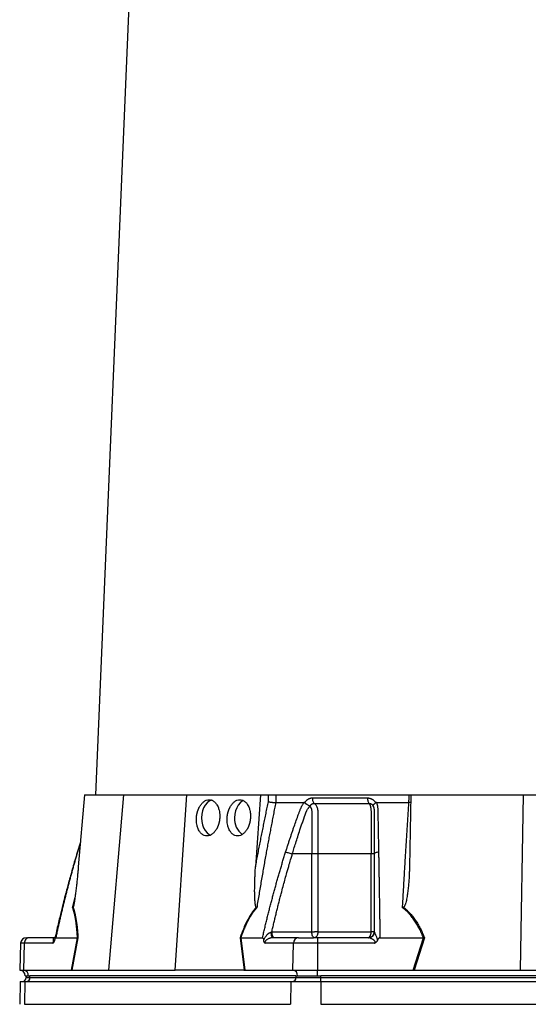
# Model space of a CAD drawing. Extents: x 167 to 762, y 3 to 2086.
# Tile 10 of 16: x 167 to 434, y 527 to 1044. Entities that reach past the tile are written whole.
import ezdxf

# ---------------------------------------------------------------- set-up
doc = ezdxf.new("R2010")
doc.units = 0
doc.layers.get('0').update_dxf_attribs({"linetype": 'CONTINUOUS'})

msp = doc.modelspace()

# ---------------------------------------------------------------- linework, layer by layer
at = {"color": 7, "linetype": 'CONTINUOUS'}
for p, q in [((242.26, 1490.12), (206.33, 636.75)), ((200.51, 636.75), (197.32, 598.95)), ((200.51, 636.75), (220.99, 636.75)), ((220.99, 636.75), (213.22, 544.75)), ((220.99, 636.75), (254.34, 636.75)), ((248.17, 544.75), (254.34, 636.75)), ((254.34, 636.75), (292.93, 636.75)), ((292.93, 636.75), (290.4, 598.95)), ((292.93, 636.75), (297.29, 636.75)), ((297.2, 633.2), (297.29, 636.75)), ((301.11, 636.75), (371.03, 636.75)), ((371.03, 636.75), (371.74, 636.75)), ((371.92, 636.75), (371.26, 598.95)), ((371.92, 636.75), (431, 636.75)), ((431, 636.75), (429.39, 544.75)), ((431, 636.75), (497.68, 636.75)), ((316.24, 632.61), (316.32, 632.75)), ((198.41, 611.88), (196.72, 606.45)), ((198.37, 611.41), (196.9, 606.71)), ((196.9, 606.71), (196.78, 606.6)), ((319.95, 605.75), (309.73, 605.75)), ((319.95, 564.75), (319.95, 605.75)), ((323.11, 605.75), (323.11, 564.75)), ((351.08, 564.75), (351.08, 605.75)), ((194.34, 577.51), (195.61, 583.07)), ((298.94, 564.75), (319.95, 564.75)), ((323.11, 564.75), (321.45, 564.75)), ((323.11, 564.75), (351.08, 564.75)), ((352.75, 564.75), (351.08, 564.75)), ((185.03, 561.75), (171.56, 561.75)), ((184.98, 561.18), (184.78, 560.34)), ((185.48, 561.75), (196.87, 561.75)), ((193.69, 544.75), (196.88, 561.75)), ((197.13, 561.77), (193.94, 544.75)), ((196.88, 561.75), (196.87, 561.75)), ((282.34, 561.77), (284.5, 544.75)), ((282.68, 561.75), (282.68, 561.75)), ((282.68, 561.75), (294.07, 561.75)), ((282.68, 561.75), (284.83, 544.75)), ((313.01, 561.75), (299.55, 561.75)), ((349.82, 561.75), (322.89, 561.75)), ((355.75, 561.75), (378.53, 561.75)), ((373.2, 544.75), (378.55, 561.75)), ((379.12, 561.77), (373.77, 544.75)), ((378.55, 561.75), (378.53, 561.75)), ((167.04, 558.85), (166.54, 544.75)), ((168.97, 558.85), (167.04, 558.85)), ((168.97, 558.85), (168.54, 544.75)), ((184, 558.85), (168.97, 558.85)), ((310.42, 558.85), (295.38, 558.85)), ((309.99, 544.75), (310.42, 558.85)), ((322.89, 558.85), (310.42, 558.85)), ((322.89, 558.85), (322.89, 544.75)), ((352.95, 558.85), (322.89, 558.85)), ((166.54, 544.75), (168.54, 544.75)), ((168.54, 544.75), (193.69, 544.75)), ((193.94, 544.75), (194.04, 544.75)), ((194.04, 544.75), (213.22, 544.75)), ((213.22, 544.75), (248.17, 544.75)), ((284.3, 544.75), (248.17, 544.75)), ((284.3, 544.75), (284.5, 544.75)), ((284.83, 544.75), (309.99, 544.75)), ((309.99, 544.75), (322.89, 544.75)), ((322.89, 544.75), (373.2, 544.75)), ((322.89, 541.75), (322.89, 544.75)), ((373.77, 544.75), (374.08, 544.75)), ((374.08, 544.75), (429.39, 544.75)), ((429.39, 544.75), (499.29, 544.75)), ((166.85, 538.75), (166.64, 526.75)), ((166.85, 538.75), (169.27, 538.75)), ((169.27, 538.75), (169.09, 526.75)), ((169.27, 538.75), (308.99, 538.75)), ((169.9, 541.75), (169.9, 540.75)), ((169.9, 540.75), (171.91, 540.75)), ((171.05, 541.75), (171.91, 541.75)), ((311.63, 541.75), (171.91, 541.75)), ((171.91, 540.75), (171.91, 541.75)), ((171.91, 540.75), (311.63, 540.75)), ((308.99, 538.75), (308.81, 526.75)), ((308.99, 538.75), (324.62, 538.75)), ((311.63, 541.75), (312.5, 541.75)), ((311.63, 541.75), (311.63, 540.75)), ((311.63, 540.75), (324.62, 540.75)), ((322.89, 541.75), (324.62, 541.75)), ((604.06, 541.75), (324.62, 541.75)), ((324.62, 540.75), (324.62, 541.75)), ((324.62, 538.75), (324.62, 540.75)), ((324.62, 540.75), (604.06, 540.75)), ((324.62, 538.75), (604.06, 538.75)), ((324.62, 538.75), (324.62, 526.75)), ((169.09, 526.75), (308.81, 526.75)), ((324.62, 526.75), (604.06, 526.75))]:
    msp.add_line(p, q, dxfattribs=at)
at = {"color": 7, "linetype": 'CONTINUOUS', "flags": 128}
for points in [[(267.55, 634.12), (267.34, 634.06), (266.1, 633.52), (264.96, 632.65), (263.96, 631.46), (263.14, 630.03), (262.53, 628.38), (262.16, 626.6), (262.03, 624.75)], [(284.08, 633.84), (283.47, 633.52), (282.33, 632.65), (281.33, 631.46), (280.51, 630.03), (279.9, 628.38), (279.52, 626.6), (279.4, 624.75)], [(262.03, 624.75), (262.16, 622.89), (262.53, 621.11), (263.14, 619.47), (263.96, 618.03), (264.96, 616.85), (266.1, 615.97), (266.78, 615.63)], [(298.46, 564.63), (298.49, 564.06), (298.56, 563.52), (298.66, 563.02), (298.8, 562.58), (298.96, 562.23), (299.14, 561.96), (299.34, 561.8), (299.55, 561.75)]]:
    msp.add_lwpolyline(points, dxfattribs=at)
at = {"color": 7, "linetype": 'CONTINUOUS'}
for centre, radius, start, end in [((289.56, 624.12), 10.18, 176.4596, 232.6261), ((349.81, 564.73), 2.98, 270.3277, 358.0291), ((170.03, 558.75), 3, 90, 178), ((313.22, 558.95), 2.8, 94.2197, 182.009), ((166.44, 541.75), 3, 359.9782, 88), ((168.21, 541.93), 2.84, 356.3893, 83.4232), ((309.66, 541.93), 2.84, 356.3889, 83.4233), ((167.9, 540.75), 2, 270, 0), ((170.04, 540.62), 1.88, 274.4017, 3.8115), ((309.75, 540.62), 1.88, 274.4017, 3.8115)]:
    msp.add_arc(centre, radius, start, end, dxfattribs=at)
for points, knots in [([(297.29, 636.75), (297.57, 636.75), (298.13, 636.75), (299.15, 636.75), (300.2, 636.75), (300.8, 636.75), (301.11, 636.75)], [0, 0, 0, 0, 0.244919, 0.489849, 0.7347, 1, 1, 1, 1]), ([(301.11, 636.75), (301.09, 635.97), (301.05, 634.64), (301.02, 633.3), (301.01, 632.75)], [0, 0, 0, 0, 0.583186, 1, 1, 1, 1]), ([(370.99, 632.75), (371, 633.09), (371.01, 633.88), (371.02, 635.22), (371.03, 636.2), (371.03, 636.75)], [0, 0, 0, 0, 0.25939, 0.592723, 1, 1, 1, 1]), ([(259.35, 624.75), (259.35, 624.85), (259.37, 625.06), (259.4, 625.37), (259.44, 625.67), (259.48, 625.98), (259.52, 626.28), (259.58, 626.57), (259.64, 626.86), (259.7, 627.15), (259.77, 627.44), (259.84, 627.72), (259.92, 627.99), (260.01, 628.26), (260.1, 628.53), (260.19, 628.79), (260.28, 629.04), (260.38, 629.29), (260.49, 629.53), (260.6, 629.77), (260.71, 630), (260.82, 630.23), (261.2, 630.93), (261.92, 632.02), (263.15, 633.24), (264.56, 634.05), (266.06, 634.34), (267.55, 634.07), (268.59, 633.43), (269.28, 632.77), (269.7, 632.29), (270.22, 631.55), (270.81, 630.38), (271.28, 628.94), (271.5, 627.69), (271.59, 626.86), (271.62, 626.31), (271.63, 625.78), (271.63, 625.26), (271.61, 624.92), (271.6, 624.75)], [0, 0, 0, 0, 0.010446, 0.020823, 0.031131, 0.041369, 0.051537, 0.061637, 0.071667, 0.081628, 0.09152, 0.101343, 0.111098, 0.120783, 0.1304, 0.139948, 0.149427, 0.158838, 0.168181, 0.177455, 0.186661, 0.195799, 0.204868, 0.274343, 0.343557, 0.419846, 0.49901, 0.572857, 0.654898, 0.678545, 0.703946, 0.740829, 0.794593, 0.860704, 0.909411, 0.928747, 0.947473, 0.965591, 0.9831, 1, 1, 1, 1]), ([(275.47, 624.75), (275.48, 624.85), (275.49, 625.06), (275.52, 625.37), (275.56, 625.67), (275.6, 625.98), (275.65, 626.28), (275.7, 626.57), (275.76, 626.86), (275.82, 627.15), (275.89, 627.44), (275.97, 627.72), (276.04, 627.99), (276.13, 628.26), (276.22, 628.53), (276.31, 628.79), (276.41, 629.04), (276.51, 629.29), (276.61, 629.53), (276.72, 629.77), (276.83, 630), (276.94, 630.23), (277.32, 630.93), (278.04, 632.02), (279.27, 633.24), (280.68, 634.05), (282.18, 634.34), (283.67, 634.07), (284.72, 633.43), (285.4, 632.77), (285.82, 632.29), (286.34, 631.55), (286.93, 630.38), (287.4, 628.94), (287.62, 627.69), (287.71, 626.86), (287.74, 626.31), (287.75, 625.78), (287.75, 625.26), (287.73, 624.92), (287.72, 624.75)], [0, 0, 0, 0, 0.010446, 0.020823, 0.031131, 0.041369, 0.051537, 0.061637, 0.071667, 0.081628, 0.09152, 0.101343, 0.111098, 0.120783, 0.1304, 0.139948, 0.149427, 0.158838, 0.168181, 0.177455, 0.186661, 0.195799, 0.204868, 0.274343, 0.343557, 0.419846, 0.49901, 0.572857, 0.654898, 0.678545, 0.703946, 0.740829, 0.794593, 0.860704, 0.909411, 0.928747, 0.947473, 0.965591, 0.9831, 1, 1, 1, 1]), ([(290.4, 598.95), (290.6, 600.02), (290.99, 602.14), (291.59, 605.32), (292.2, 608.48), (292.81, 611.63), (293.42, 614.76), (294.04, 617.87), (294.66, 620.97), (295.29, 624.05), (295.92, 627.11), (296.55, 630.16), (296.98, 632.19), (297.2, 633.2)], [0, 0, 0, 0, 0.092919, 0.185433, 0.277543, 0.369251, 0.460557, 0.551462, 0.641967, 0.732072, 0.821779, 0.911088, 1, 1, 1, 1]), ([(301.01, 632.75), (300.81, 631.72), (300.4, 629.66), (299.8, 626.58), (299.2, 623.51), (298.62, 620.44), (298.04, 617.38), (297.47, 614.33), (296.9, 611.28), (296.35, 608.24), (295.58, 603.99), (294.6, 598.48), (293.41, 591.63), (292.22, 584.63), (291.45, 579.9), (291.05, 577.51)], [0, 0, 0, 0, 0.056234, 0.112295, 0.168186, 0.223906, 0.279457, 0.334841, 0.390058, 0.44511, 0.499998, 0.620848, 0.744468, 0.870853, 1, 1, 1, 1]), ([(297.2, 633.2), (297.23, 633.19), (297.35, 633.17), (297.63, 633.12), (298.07, 633.04), (298.59, 632.97), (299.05, 632.91), (299.46, 632.86), (299.82, 632.83), (300.16, 632.8), (300.47, 632.77), (300.76, 632.76), (300.93, 632.75), (301.01, 632.75)], [0, 0, 0, 0, 0.029874, 0.111386, 0.248921, 0.385155, 0.498394, 0.588536, 0.676729, 0.762395, 0.845055, 0.924342, 1, 1, 1, 1]), ([(306.21, 606.71), (306.4, 607.32), (306.79, 608.56), (307.38, 610.39), (307.98, 612.22), (308.58, 614.04), (309.19, 615.85), (309.8, 617.65), (310.57, 619.9), (311.52, 622.6), (312.42, 625.12), (313.05, 626.83), (313.37, 627.7), (313.64, 628.42), (313.88, 629.05), (314.11, 629.62), (314.29, 630.05), (314.48, 630.46), (314.72, 630.95), (315.03, 631.51), (315.41, 632.13), (315.68, 632.54), (315.82, 632.75)], [0, 0, 0, 0, 0.069743, 0.1392, 0.208375, 0.277268, 0.345882, 0.414218, 0.482278, 0.603106, 0.723193, 0.771573, 0.80044, 0.823382, 0.854554, 0.873329, 0.889757, 0.9055, 0.9218, 0.947614, 0.973654, 1, 1, 1, 1]), ([(316.24, 632.61), (316.22, 632.63), (316.18, 632.65), (316.12, 632.69), (316.05, 632.71), (315.98, 632.73), (315.9, 632.75), (315.85, 632.75), (315.82, 632.75)], [0, 0, 0, 0, 0.1566006, 0.3158007, 0.4787104, 0.6463949, 0.8198525, 1, 1, 1, 1]), ([(316.24, 632.61), (316.28, 632.58), (316.35, 632.53), (316.47, 632.45), (316.58, 632.37), (316.7, 632.29), (316.81, 632.21), (317.03, 632.06), (317.35, 631.85), (317.81, 631.58), (318.24, 631.33), (318.57, 631.16), (318.77, 631.04), (318.87, 630.96), (318.95, 630.87), (318.97, 630.79), (318.98, 630.75)], [0, 0, 0, 0, 0.044748, 0.088801, 0.132061, 0.174433, 0.215835, 0.256185, 0.398563, 0.544868, 0.705086, 0.82952, 0.882126, 0.921493, 0.961139, 1, 1, 1, 1]), ([(316.32, 632.75), (316.36, 632.81), (316.43, 632.95), (316.56, 633.14), (316.69, 633.32), (316.83, 633.5), (316.97, 633.67), (317.12, 633.83), (317.27, 633.98), (317.43, 634.13), (317.59, 634.27), (317.77, 634.39), (317.94, 634.52), (318.13, 634.63), (318.37, 634.77), (318.68, 634.91), (319.06, 635.05), (319.45, 635.15), (319.84, 635.21), (320.11, 635.22), (320.24, 635.22)], [0, 0, 0, 0, 0.044244, 0.088093, 0.13163, 0.174938, 0.218102, 0.261207, 0.304338, 0.347582, 0.391024, 0.434747, 0.478834, 0.523365, 0.568418, 0.654763, 0.740482, 0.826188, 0.912494, 1, 1, 1, 1]), ([(318.98, 630.75), (318.99, 630.78), (319.02, 630.85), (319.07, 630.95), (319.12, 631.05), (319.19, 631.17), (319.29, 631.33), (319.46, 631.55), (319.66, 631.75), (319.86, 631.92), (320.06, 632.05), (320.26, 632.16), (320.49, 632.25), (320.73, 632.32), (320.98, 632.36), (321.16, 632.36), (321.25, 632.36)], [0, 0, 0, 0, 0.032358, 0.072025, 0.10474, 0.133493, 0.211218, 0.287105, 0.397924, 0.49146, 0.553234, 0.640879, 0.724222, 0.812259, 0.904442, 1, 1, 1, 1]), ([(320.24, 635.22), (320.24, 634.94), (320.25, 634.64), (320.34, 634.06), (320.41, 633.77), (320.59, 633.25), (320.71, 633.01), (320.96, 632.62), (321.11, 632.47), (321.25, 632.36)], [0, 0, 0, 0, 0.25, 0.25, 0.5, 0.5, 0.75, 0.75, 1, 1, 1, 1]), ([(321.25, 632.36), (321.67, 632.36), (322.55, 632.36), (323.93, 632.36), (325.46, 632.36), (327.21, 632.36), (329.12, 632.36), (331.17, 632.36), (333.25, 632.36), (335.34, 632.36), (337.4, 632.36), (339.42, 632.36), (341.42, 632.36), (343.8, 632.36), (346.27, 632.36), (348.47, 632.36), (349.63, 632.36), (350.03, 632.36)], [0, 0, 0, 0, 0.045262, 0.095013, 0.149541, 0.208927, 0.281499, 0.353131, 0.425528, 0.499999, 0.571174, 0.640014, 0.708371, 0.777156, 0.883638, 0.959746, 1, 1, 1, 1]), ([(321.25, 632.36), (321.44, 632.23), (321.63, 632.07), (321.97, 631.71), (322.12, 631.5), (322.41, 631.04), (322.53, 630.78), (322.75, 630.23), (322.84, 629.93), (322.99, 629.3), (323.04, 628.98), (323.09, 628.49), (323.1, 628.32), (323.11, 628.08), (323.11, 628), (323.11, 627.91), (323.11, 627.9), (323.11, 627.9), (323.11, 627.88), (323.11, 627.86), (323.11, 627.58), (323.11, 626.3), (323.11, 623), (323.11, 615.89), (323.11, 609.81), (323.11, 605.75)], [0, 0, 0, 0, 0.015625, 0.015625, 0.03125, 0.03125, 0.046875, 0.046875, 0.0625, 0.0625, 0.078125, 0.078125, 0.085938, 0.085938, 0.089844, 0.089844, 0.090332, 0.090332, 0.09082, 0.091797, 0.09375, 0.125, 0.25, 0.5, 1, 1, 1, 1]), ([(349.23, 635.22), (349.22, 634.94), (349.23, 634.64), (349.3, 634.06), (349.36, 633.77), (349.5, 633.25), (349.6, 633.01), (349.8, 632.62), (349.91, 632.47), (350.03, 632.36)], [0, 0, 0, 0, 0.25, 0.25, 0.5, 0.5, 0.75, 0.75, 1, 1, 1, 1]), ([(349.23, 635.22), (349.3, 635.22), (349.44, 635.22), (349.66, 635.2), (349.87, 635.18), (350.08, 635.14), (350.29, 635.1), (350.5, 635.05), (350.7, 634.98), (350.9, 634.91), (351.1, 634.83), (351.36, 634.71), (351.67, 634.54), (352.01, 634.31), (352.34, 634.05), (352.64, 633.77), (352.92, 633.45), (353.18, 633.12), (353.33, 632.87), (353.41, 632.75)], [0, 0, 0, 0, 0.043916, 0.087465, 0.130721, 0.173758, 0.216653, 0.259482, 0.302321, 0.345248, 0.38834, 0.43167, 0.514885, 0.596537, 0.677146, 0.757249, 0.837396, 0.918134, 1, 1, 1, 1]), ([(350.03, 632.36), (350.08, 632.36), (350.17, 632.36), (350.32, 632.35), (350.45, 632.33), (350.58, 632.31), (350.7, 632.27), (350.82, 632.24), (350.92, 632.2), (351.06, 632.13), (351.22, 632.05), (351.42, 631.92), (351.62, 631.75), (351.82, 631.55), (351.98, 631.33), (352.08, 631.18), (352.15, 631.05), (352.2, 630.96), (352.24, 630.86), (352.27, 630.79), (352.28, 630.76)], [0, 0, 0, 0, 0.052456, 0.103162, 0.151896, 0.198475, 0.24274, 0.284546, 0.323758, 0.360242, 0.448065, 0.509929, 0.603516, 0.714391, 0.790593, 0.868251, 0.896619, 0.929634, 0.96805, 1, 1, 1, 1]), ([(350.03, 632.36), (350.05, 632.33), (350.1, 632.27), (350.16, 632.16), (350.23, 632.05), (350.3, 631.93), (350.36, 631.8), (350.42, 631.66), (350.48, 631.51), (350.54, 631.35), (350.6, 631.19), (350.66, 631.01), (350.71, 630.83), (350.76, 630.64), (350.81, 630.45), (350.85, 630.24), (350.93, 629.85), (351.02, 629.23), (351.07, 628.55), (351.08, 627.93), (351.08, 627.47), (351.08, 627.01), (351.08, 625.59), (351.08, 623.15), (351.08, 618.47), (351.08, 612.68), (351.08, 608.03), (351.08, 605.75)], [0, 0, 0, 0, 0.008126, 0.016255, 0.024394, 0.032544, 0.040712, 0.048901, 0.057114, 0.065356, 0.073629, 0.081938, 0.090287, 0.098679, 0.107118, 0.11561, 0.12416, 0.155014, 0.186155, 0.199155, 0.221898, 0.23533, 0.24873, 0.375286, 0.499153, 0.75348, 1, 1, 1, 1]), ([(352.28, 630.76), (352.27, 630.78), (352.26, 630.82), (352.24, 630.87), (352.22, 630.92), (352.21, 630.97), (352.19, 631.04), (352.19, 631.16), (352.23, 631.35), (352.37, 631.59), (352.58, 631.86), (352.81, 632.09), (353.03, 632.29), (353.25, 632.45), (353.4, 632.56), (353.48, 632.61)], [0, 0, 0, 0, 0.019155, 0.038032, 0.057394, 0.077868, 0.118264, 0.17246, 0.301508, 0.468103, 0.607052, 0.741758, 0.824402, 0.910719, 1, 1, 1, 1]), ([(353.96, 632.75), (353.92, 632.75), (353.85, 632.74), (353.75, 632.73), (353.66, 632.7), (353.57, 632.66), (353.51, 632.63), (353.48, 632.61)], [0, 0, 0, 0, 0.215337, 0.421307, 0.619532, 0.811798, 1, 1, 1, 1]), ([(353.96, 632.75), (353.99, 632.64), (354.06, 632.44), (354.16, 632.13), (354.24, 631.82), (354.32, 631.51), (354.39, 631.19), (354.46, 630.82), (354.53, 630.4), (354.57, 629.95), (354.6, 629.5), (354.62, 629.01), (354.64, 628.29), (354.66, 627.19), (354.7, 625.24), (354.74, 622.61), (354.8, 619.45), (354.86, 616.29), (354.92, 613.13), (354.97, 609.93), (355.01, 607.78), (355.03, 606.71)], [0, 0, 0, 0, 0.013213, 0.026322, 0.039337, 0.052268, 0.065125, 0.077918, 0.097008, 0.116015, 0.130886, 0.148765, 0.172741, 0.214986, 0.275443, 0.39693, 0.518098, 0.637293, 0.757336, 0.878235, 1, 1, 1, 1]), ([(367.62, 577.51), (367.69, 578.71), (367.82, 581.1), (368.02, 584.66), (368.22, 588.19), (368.42, 591.67), (368.63, 595.11), (368.83, 598.52), (369.03, 601.88), (369.27, 605.93), (369.57, 610.68), (369.91, 616.17), (370.26, 621.67), (370.62, 627.21), (370.87, 630.9), (370.99, 632.75)], [0, 0, 0, 0, 0.064919, 0.129148, 0.192687, 0.255534, 0.317691, 0.379155, 0.439927, 0.500007, 0.598922, 0.698372, 0.798363, 0.898904, 1, 1, 1, 1]), ([(371.85, 632.8), (371.85, 632.8), (371.63, 632.77), (371.31, 632.76), (370.99, 632.75)], [0, 0, 0, 0, 0.009977, 1, 1, 1, 1]), ([(309.73, 605.75), (310, 606.65), (310.58, 608.55), (311.52, 611.57), (312.59, 614.9), (313.58, 617.92), (314.45, 620.53), (315.17, 622.63), (315.72, 624.24), (316.1, 625.3), (316.27, 625.78), (316.38, 626.09), (316.44, 626.27), (316.47, 626.39), (316.54, 626.59), (316.63, 626.87), (316.74, 627.17), (316.83, 627.4), (316.92, 627.64), (317.05, 627.94), (317.2, 628.28), (317.44, 628.74), (317.72, 629.22), (318.04, 629.69), (318.32, 630.05), (318.62, 630.4), (318.86, 630.63), (318.98, 630.75)], [0, 0, 0, 0, 0.104942, 0.222491, 0.35287, 0.4961, 0.578772, 0.661439, 0.744104, 0.769269, 0.788363, 0.80131, 0.805463, 0.810113, 0.814788, 0.829021, 0.84312, 0.8503, 0.857519, 0.872052, 0.886968, 0.899897, 0.930235, 0.948699, 0.963054, 0.981228, 1, 1, 1, 1]), ([(318.98, 630.75), (319, 630.72), (319.06, 630.65), (319.13, 630.56), (319.2, 630.49), (319.26, 630.42), (319.31, 630.35), (319.38, 630.25), (319.48, 630.09), (319.6, 629.83), (319.74, 629.46), (319.85, 629.01), (319.93, 628.49), (319.95, 628.06), (319.95, 627.7), (319.95, 627.4), (319.95, 627.04), (319.95, 626.61), (319.95, 626.08), (319.95, 625.46), (319.95, 623.91), (319.95, 621.57), (319.95, 617.13), (319.95, 611.88), (319.95, 607.65), (319.95, 605.75)], [0, 0, 0, 0, 0.0059345, 0.012001, 0.0161679, 0.0203483, 0.0241928, 0.0292296, 0.0358782, 0.0503754, 0.0668342, 0.0865204, 0.1070399, 0.1287425, 0.1377197, 0.1493215, 0.1635465, 0.1803945, 0.1998656, 0.2267364, 0.2532079, 0.3824376, 0.5021386, 0.7757932, 1, 1, 1, 1]), ([(352.28, 630.76), (352.3, 630.7), (352.33, 630.6), (352.39, 630.44), (352.43, 630.28), (352.47, 630.13), (352.53, 629.92), (352.59, 629.62), (352.66, 629.2), (352.71, 628.75), (352.73, 628.32), (352.74, 627.98), (352.74, 627.73), (352.74, 627.54), (352.74, 627.34), (352.74, 626.94), (352.74, 626.31), (352.74, 625.51), (352.74, 624.27), (352.74, 622.62), (352.74, 620.53), (352.74, 617.91), (352.74, 614.89), (352.75, 611.57), (352.75, 608.55), (352.75, 606.65), (352.75, 605.75)], [0, 0, 0, 0, 0.008561, 0.016773, 0.024689, 0.032301, 0.039626, 0.055447, 0.073637, 0.095859, 0.114067, 0.128776, 0.136549, 0.144797, 0.150614, 0.160806, 0.192776, 0.225673, 0.256504, 0.33911, 0.421716, 0.504322, 0.647439, 0.777701, 0.895149, 1, 1, 1, 1]), ([(271.6, 624.75), (271.59, 624.64), (271.58, 624.44), (271.55, 624.13), (271.51, 623.82), (271.47, 623.52), (271.42, 623.22), (271.37, 622.92), (271.31, 622.63), (271.25, 622.34), (271.18, 622.06), (271.1, 621.78), (271.02, 621.5), (270.94, 621.23), (270.85, 620.97), (270.76, 620.71), (270.66, 620.45), (270.56, 620.2), (270.46, 619.96), (270.35, 619.72), (270.24, 619.49), (270.13, 619.27), (269.75, 618.56), (269.02, 617.48), (267.8, 616.26), (266.38, 615.44), (264.89, 615.16), (263.4, 615.43), (262.35, 616.07), (261.67, 616.72), (261.25, 617.2), (260.73, 617.95), (260.13, 619.11), (259.67, 620.55), (259.45, 621.8), (259.36, 622.64), (259.33, 623.18), (259.31, 623.72), (259.32, 624.24), (259.34, 624.58), (259.35, 624.75)], [0, 0, 0, 0, 0.010446, 0.020823, 0.031131, 0.041369, 0.051537, 0.061637, 0.071667, 0.081628, 0.09152, 0.101343, 0.111098, 0.120783, 0.1304, 0.139948, 0.149427, 0.158838, 0.168181, 0.177455, 0.186661, 0.195799, 0.204868, 0.274343, 0.343557, 0.419846, 0.49901, 0.572857, 0.654898, 0.678545, 0.703946, 0.740829, 0.794593, 0.860704, 0.909411, 0.928747, 0.947473, 0.965591, 0.9831, 1, 1, 1, 1]), ([(287.72, 624.75), (287.71, 624.64), (287.7, 624.44), (287.67, 624.13), (287.63, 623.82), (287.59, 623.52), (287.54, 623.22), (287.49, 622.92), (287.43, 622.63), (287.37, 622.34), (287.3, 622.06), (287.22, 621.78), (287.14, 621.5), (287.06, 621.23), (286.97, 620.97), (286.88, 620.71), (286.78, 620.45), (286.68, 620.2), (286.58, 619.96), (286.47, 619.72), (286.36, 619.49), (286.25, 619.27), (285.87, 618.56), (285.15, 617.48), (283.92, 616.26), (282.51, 615.44), (281.01, 615.16), (279.52, 615.43), (278.47, 616.07), (277.79, 616.72), (277.37, 617.2), (276.85, 617.95), (276.26, 619.11), (275.79, 620.55), (275.57, 621.8), (275.48, 622.64), (275.45, 623.18), (275.44, 623.72), (275.44, 624.24), (275.46, 624.58), (275.47, 624.75)], [0, 0, 0, 0, 0.010446, 0.020823, 0.031131, 0.041369, 0.051537, 0.061637, 0.071667, 0.081628, 0.09152, 0.101343, 0.111098, 0.120783, 0.1304, 0.139948, 0.149427, 0.158838, 0.168181, 0.177455, 0.186661, 0.195799, 0.204868, 0.274343, 0.343557, 0.419846, 0.49901, 0.572857, 0.654898, 0.678545, 0.703946, 0.740829, 0.794593, 0.860704, 0.909411, 0.928747, 0.947473, 0.965591, 0.9831, 1, 1, 1, 1]), ([(196.77, 606.6), (196.34, 605.18), (195.53, 602.49), (194.45, 598.76), (193.58, 595.66), (192.92, 593.3), (192.45, 591.56), (192.04, 590.03), (191.47, 587.92), (190.62, 584.7), (189.46, 580.17), (188.05, 574.49), (186.45, 567.77), (185.36, 562.92), (184.78, 560.36)], [0, 0, 0, 0, 0.093563, 0.177075, 0.244542, 0.295972, 0.331371, 0.357757, 0.395326, 0.468835, 0.566743, 0.689051, 0.835754, 1, 1, 1, 1]), ([(196.9, 606.71), (196.7, 606.04), (196.3, 604.7), (195.72, 602.67), (195.13, 600.64), (194.56, 598.59), (193.98, 596.52), (193.41, 594.45), (192.85, 592.36), (192.29, 590.26), (191.74, 588.14), (191.19, 586.02), (190.65, 583.87), (190.11, 581.72), (189.58, 579.55), (189.05, 577.37), (188.53, 575.18), (188.01, 572.97), (187.49, 570.75), (186.98, 568.52), (186.48, 566.27), (185.98, 564.02), (185.65, 562.5), (185.48, 561.75)], [0, 0, 0, 0, 0.045336, 0.090894, 0.136674, 0.182678, 0.228907, 0.275362, 0.322044, 0.368954, 0.416093, 0.463462, 0.511063, 0.558896, 0.606962, 0.655262, 0.703797, 0.752569, 0.801578, 0.850824, 0.900309, 0.950034, 1, 1, 1, 1]), ([(294.07, 561.75), (294.27, 562.58), (294.66, 564.25), (295.25, 566.75), (295.84, 569.23), (296.45, 571.69), (297.05, 574.13), (297.67, 576.57), (298.29, 578.98), (298.91, 581.38), (299.55, 583.76), (300.18, 586.13), (300.83, 588.48), (301.48, 590.81), (302.14, 593.13), (302.8, 595.43), (303.47, 597.72), (304.14, 599.99), (304.82, 602.24), (305.51, 604.48), (305.98, 605.97), (306.21, 606.71)], [0, 0, 0, 0, 0.055211, 0.110128, 0.164753, 0.219086, 0.273129, 0.326884, 0.38035, 0.43353, 0.486425, 0.539036, 0.591365, 0.643413, 0.695181, 0.746671, 0.797884, 0.848822, 0.899487, 0.949879, 1, 1, 1, 1]), ([(298.94, 564.75), (299.12, 565.54), (299.48, 567.11), (300.04, 569.48), (300.6, 571.84), (301.17, 574.2), (301.75, 576.55), (302.34, 578.9), (302.93, 581.25), (303.53, 583.6), (304.25, 586.35), (305.36, 590.5), (306.68, 595.29), (308.02, 599.97), (308.97, 603.21), (309.51, 605.02), (309.73, 605.75)], [0, 0, 0, 0, 0.057126, 0.114249, 0.171369, 0.228487, 0.285602, 0.342713, 0.399822, 0.456926, 0.514028, 0.600899, 0.760473, 0.866014, 0.945856, 1, 1, 1, 1]), ([(306.21, 606.71), (306.42, 606.68), (306.67, 606.64), (307.25, 606.52), (307.57, 606.45), (308.23, 606.27), (308.56, 606.17), (309.19, 605.96), (309.48, 605.85), (309.73, 605.75)], [0, 0, 0, 0, 0.25, 0.25, 0.5, 0.5, 0.75, 0.75, 1, 1, 1, 1]), ([(323.11, 605.75), (322.65, 605.75), (322.1, 605.75), (320.99, 605.75), (320.43, 605.75), (319.95, 605.75)], [0, 0, 0, 0, 0.5, 0.5, 1, 1, 1, 1]), ([(352.75, 605.75), (352.75, 605.75), (352.59, 605.75), (352, 605.75), (351.58, 605.75), (351.08, 605.75)], [0, 0, 0, 0, 0.5, 0.5, 1, 1, 1, 1]), ([(355.03, 606.71), (354.73, 606.68), (354.43, 606.64), (353.86, 606.52), (353.6, 606.45), (353.17, 606.27), (353.01, 606.17), (352.8, 605.96), (352.75, 605.85), (352.75, 605.75)], [0, 0, 0, 0, 0.25, 0.25, 0.5, 0.5, 0.75, 0.75, 1, 1, 1, 1]), ([(352.75, 605.75), (352.75, 605.09), (352.75, 603.78), (352.75, 601.81), (352.75, 599.83), (352.75, 597.86), (352.75, 595.88), (352.75, 593.89), (352.75, 591.91), (352.75, 589.92), (352.75, 587.93), (352.75, 585.4), (352.75, 581.27), (352.75, 576.6), (352.75, 571.93), (352.75, 568.34), (352.75, 565.95), (352.75, 564.75)], [0, 0, 0, 0, 0.048617, 0.09723, 0.145837, 0.19444, 0.243038, 0.291632, 0.340223, 0.38881, 0.437394, 0.485974, 0.574238, 0.739435, 0.826287, 0.913142, 1, 1, 1, 1]), ([(355.03, 606.71), (355.04, 606.04), (355.07, 604.7), (355.1, 602.67), (355.14, 600.64), (355.17, 598.59), (355.21, 596.52), (355.24, 594.45), (355.28, 592.36), (355.31, 590.26), (355.35, 588.14), (355.38, 586.02), (355.41, 583.87), (355.45, 581.72), (355.48, 579.55), (355.52, 577.37), (355.55, 575.18), (355.58, 572.97), (355.62, 570.75), (355.65, 568.52), (355.68, 566.27), (355.71, 564.02), (355.74, 562.5), (355.75, 561.75)], [0, 0, 0, 0, 0.045336, 0.090894, 0.136674, 0.182678, 0.228907, 0.275362, 0.322044, 0.368954, 0.416093, 0.463462, 0.511063, 0.558896, 0.606962, 0.655262, 0.703797, 0.752569, 0.801578, 0.850824, 0.900309, 0.950034, 1, 1, 1, 1]), ([(197.32, 598.95), (197.29, 598.59), (197.22, 597.87), (197.13, 596.79), (197.03, 595.71), (196.93, 594.62), (196.77, 592.98), (196.55, 590.82), (196.25, 588.07), (195.93, 585.4), (195.63, 583.13), (195.38, 581.41), (195.2, 580.29), (195.05, 579.46), (194.94, 578.95), (194.86, 578.6), (194.81, 578.39), (194.76, 578.2), (194.71, 578.04), (194.66, 577.91), (194.61, 577.81), (194.58, 577.77), (194.57, 577.74)], [0, 0, 0, 0, 0.050093, 0.100134, 0.150128, 0.200076, 0.249981, 0.37787, 0.499954, 0.633168, 0.749949, 0.817315, 0.874947, 0.908683, 0.937452, 0.949799, 0.960915, 0.970837, 0.979615, 0.987321, 0.994063, 1, 1, 1, 1]), ([(290.78, 577.74), (290.77, 577.76), (290.74, 577.78), (290.71, 577.83), (290.67, 577.88), (290.63, 577.95), (290.6, 578.03), (290.56, 578.12), (290.53, 578.21), (290.5, 578.32), (290.46, 578.44), (290.43, 578.57), (290.4, 578.71), (290.34, 578.99), (290.27, 579.47), (290.17, 580.3), (290.08, 581.42), (290.02, 582.71), (289.98, 584.1), (289.95, 585.4), (289.95, 586.78), (289.96, 588.57), (290, 590.48), (290.06, 592.28), (290.12, 593.85), (290.19, 595.49), (290.29, 597.29), (290.37, 598.42), (290.4, 598.95)], [0, 0, 0, 0, 0.003332, 0.006931, 0.010836, 0.015076, 0.019676, 0.024653, 0.030022, 0.035794, 0.041979, 0.048584, 0.055615, 0.063077, 0.09159, 0.125609, 0.181988, 0.250749, 0.308705, 0.375633, 0.433218, 0.500394, 0.625175, 0.69931, 0.750051, 0.843131, 0.926444, 1, 1, 1, 1]), ([(371.26, 598.95), (371.25, 598.59), (371.24, 597.87), (371.2, 596.79), (371.16, 595.71), (371.11, 594.62), (371.03, 592.98), (370.88, 590.82), (370.63, 588.07), (370.32, 585.4), (369.97, 583.13), (369.64, 581.41), (369.37, 580.29), (369.12, 579.46), (368.93, 578.95), (368.78, 578.6), (368.67, 578.39), (368.56, 578.2), (368.46, 578.04), (368.35, 577.91), (368.24, 577.81), (368.16, 577.77), (368.12, 577.74)], [0, 0, 0, 0, 0.050093, 0.100134, 0.150128, 0.200076, 0.249981, 0.37787, 0.499954, 0.633168, 0.749949, 0.817315, 0.874947, 0.908683, 0.937452, 0.949799, 0.960915, 0.970837, 0.979615, 0.987321, 0.994063, 1, 1, 1, 1]), ([(194.57, 577.74), (194.55, 577.72), (194.51, 577.68), (194.45, 577.61), (194.4, 577.56), (194.36, 577.52), (194.34, 577.51)], [0, 0, 0, 0, 0.287142, 0.549049, 0.786434, 1, 1, 1, 1]), ([(196.87, 561.75), (196.86, 561.97), (196.84, 562.42), (196.8, 563.08), (196.76, 563.74), (196.71, 564.38), (196.66, 565), (196.61, 565.62), (196.5, 566.77), (196.33, 568.4), (196.05, 570.47), (195.71, 572.42), (195.4, 573.89), (195.14, 574.94), (194.95, 575.62), (194.76, 576.27), (194.55, 576.91), (194.41, 577.31), (194.34, 577.51)], [0, 0, 0, 0, 0.037173, 0.073897, 0.11018, 0.146029, 0.181451, 0.216454, 0.251044, 0.378771, 0.502, 0.627554, 0.750323, 0.800424, 0.85039, 0.900273, 0.950125, 1, 1, 1, 1]), ([(194.57, 577.74), (194.61, 577.63), (194.69, 577.4), (194.8, 577.05), (194.92, 576.69), (195.03, 576.33), (195.14, 575.95), (195.24, 575.57), (195.34, 575.18), (195.44, 574.79), (195.65, 573.93), (195.94, 572.53), (196.23, 570.85), (196.44, 569.41), (196.58, 568.26), (196.72, 567.06), (196.84, 565.8), (196.95, 564.5), (197.05, 563.16), (197.1, 562.24), (197.13, 561.77)], [0, 0, 0, 0, 0.0277964, 0.0555858, 0.0833766, 0.1111776, 0.1389972, 0.166844, 0.1947267, 0.2226536, 0.2506332, 0.3738758, 0.4999445, 0.5668804, 0.6351929, 0.7049607, 0.7762582, 0.8491546, 0.923715, 1, 1, 1, 1]), ([(290.78, 577.74), (289.87, 576.72), (289.01, 575.6), (287.4, 573.2), (286.65, 571.92), (285.6, 569.88), (285.26, 569.18), (284.61, 567.75), (284.3, 567.03), (283.4, 564.82), (282.85, 563.3), (282.34, 561.77)], [0, 0, 0, 0, 0.25, 0.25, 0.5, 0.5, 0.625, 0.625, 0.75, 0.75, 1, 1, 1, 1]), ([(291.05, 577.51), (290.95, 577.4), (290.75, 577.17), (290.46, 576.83), (290.17, 576.48), (289.88, 576.13), (289.59, 575.76), (289.31, 575.39), (289.03, 575.01), (288.76, 574.63), (288.18, 573.78), (287.32, 572.42), (286.24, 570.47), (285.24, 568.4), (284.47, 566.62), (283.89, 565.16), (283.48, 564.06), (283.07, 562.92), (282.81, 562.14), (282.68, 561.75)], [0, 0, 0, 0, 0.027699, 0.055385, 0.083065, 0.110749, 0.138446, 0.166165, 0.193916, 0.221706, 0.249546, 0.372245, 0.497729, 0.620936, 0.748641, 0.809518, 0.871676, 0.935158, 1, 1, 1, 1]), ([(290.78, 577.74), (290.81, 577.72), (290.87, 577.67), (290.97, 577.59), (291.02, 577.54), (291.05, 577.51)], [0, 0, 0, 0, 0.297603, 0.631066, 1, 1, 1, 1]), ([(368.12, 577.74), (368.08, 577.72), (367.99, 577.68), (367.86, 577.61), (367.74, 577.56), (367.66, 577.52), (367.62, 577.51)], [0, 0, 0, 0, 0.287142, 0.54905, 0.786434, 1, 1, 1, 1]), ([(378.53, 561.75), (378.45, 561.97), (378.27, 562.42), (378, 563.09), (377.73, 563.74), (377.45, 564.38), (377.16, 565.01), (376.87, 565.62), (376.31, 566.77), (375.43, 568.4), (374.15, 570.47), (372.74, 572.42), (371.49, 573.89), (370.5, 574.94), (369.81, 575.62), (369.11, 576.27), (368.38, 576.91), (367.88, 577.31), (367.62, 577.51)], [0, 0, 0, 0, 0.037221, 0.073994, 0.110324, 0.146218, 0.181685, 0.216731, 0.251364, 0.379068, 0.502277, 0.627759, 0.750461, 0.800534, 0.850472, 0.900327, 0.950152, 1, 1, 1, 1]), ([(368.12, 577.74), (368.27, 577.63), (368.55, 577.4), (368.96, 577.05), (369.37, 576.69), (369.77, 576.33), (370.17, 575.95), (370.56, 575.57), (370.94, 575.18), (371.32, 574.79), (372.11, 573.93), (373.27, 572.54), (374.48, 570.86), (375.4, 569.42), (376.09, 568.26), (376.75, 567.06), (377.38, 565.81), (377.99, 564.51), (378.58, 563.16), (378.94, 562.24), (379.12, 561.77)], [0, 0, 0, 0, 0.02778, 0.055552, 0.083326, 0.11111, 0.138913, 0.166743, 0.194608, 0.222518, 0.250481, 0.37365, 0.49964, 0.566615, 0.634967, 0.704777, 0.776117, 0.849059, 0.923666, 1, 1, 1, 1]), ([(294.69, 560.34), (294.72, 560.41), (294.77, 560.55), (294.86, 560.77), (294.96, 560.99), (295.07, 561.22), (295.19, 561.45), (295.4, 561.81), (295.71, 562.3), (296.17, 562.9), (296.66, 563.45), (297.11, 563.87), (297.47, 564.14), (297.73, 564.31), (297.99, 564.45), (298.23, 564.56), (298.39, 564.6), (298.46, 564.63)], [0, 0, 0, 0, 0.038398, 0.078064, 0.11905, 0.161402, 0.205167, 0.250382, 0.37446, 0.499572, 0.63148, 0.749394, 0.807565, 0.861458, 0.911294, 0.957356, 1, 1, 1, 1]), ([(298.46, 564.63), (298.51, 564.64), (298.6, 564.66), (298.72, 564.69), (298.84, 564.72), (298.91, 564.74), (298.94, 564.75)], [0, 0, 0, 0, 0.281433, 0.541566, 0.780914, 1, 1, 1, 1]), ([(298.94, 564.75), (298.94, 564.39), (298.97, 564.01), (299.12, 563.27), (299.23, 562.92), (299.53, 562.33), (299.7, 562.1), (300.07, 561.81), (300.26, 561.75), (300.44, 561.75)], [0, 0, 0, 0, 0.25, 0.25, 0.5, 0.5, 0.75, 0.75, 1, 1, 1, 1]), ([(321.45, 561.75), (321.25, 561.75), (321.06, 561.83), (320.7, 562.13), (320.53, 562.35), (320.25, 562.9), (320.14, 563.24), (319.99, 563.96), (319.95, 564.35), (319.95, 564.75)], [0, 0, 0, 0, 0.25, 0.25, 0.5, 0.5, 0.75, 0.75, 1, 1, 1, 1]), ([(323.11, 564.75), (323.11, 564.69), (323.11, 564.59), (323.1, 564.43), (323.09, 564.28), (323.07, 564.07), (323.03, 563.8), (322.95, 563.44), (322.82, 563.03), (322.63, 562.61), (322.38, 562.23), (322.13, 562), (321.91, 561.86), (321.77, 561.8), (321.61, 561.76), (321.51, 561.75), (321.45, 561.75)], [0, 0, 0, 0, 0.03333, 0.066496, 0.099881, 0.133849, 0.203527, 0.276473, 0.381731, 0.500087, 0.618922, 0.759889, 0.817693, 0.883445, 0.931909, 1, 1, 1, 1]), ([(352.75, 564.75), (352.75, 564.35), (352.67, 563.96), (352.37, 563.24), (352.15, 562.9), (351.59, 562.35), (351.26, 562.13), (350.53, 561.83), (350.14, 561.75), (349.75, 561.75)], [0, 0, 0, 0, 0.25, 0.25, 0.5, 0.5, 0.75, 0.75, 1, 1, 1, 1]), ([(349.75, 561.75), (350.1, 561.75), (350.44, 562.06), (350.94, 563.19), (351.08, 563.95), (351.08, 564.75)], [0, 0, 0, 0, 0.5, 0.5, 1, 1, 1, 1]), ([(352.75, 564.75), (352.75, 564.74), (352.75, 564.71), (352.76, 564.67), (352.78, 564.64), (352.78, 564.63)], [0, 0, 0, 0, 0.296595, 0.629518, 1, 1, 1, 1]), ([(352.78, 564.63), (352.79, 564.61), (352.81, 564.59), (352.83, 564.55), (352.86, 564.49), (352.9, 564.42), (352.94, 564.35), (352.99, 564.26), (353.04, 564.16), (353.09, 564.05), (353.2, 563.83), (353.38, 563.46), (353.63, 562.9), (353.88, 562.3), (354.07, 561.78), (354.21, 561.34), (354.3, 561), (354.38, 560.67), (354.41, 560.45), (354.43, 560.34)], [0, 0, 0, 0, 0.0232684, 0.0475315, 0.0728606, 0.0993183, 0.1269591, 0.1558309, 0.1859756, 0.2174298, 0.2502261, 0.3681806, 0.5001798, 0.6253421, 0.7495004, 0.8168094, 0.8808955, 0.9419042, 1, 1, 1, 1]), ([(171.56, 561.75), (171.26, 561.75), (170.94, 561.69), (170.31, 561.4), (170.01, 561.19), (169.51, 560.62), (169.31, 560.28), (169.04, 559.57), (168.98, 559.2), (168.97, 558.85)], [0, 0, 0, 0, 0.25, 0.25, 0.5, 0.5, 0.75, 0.75, 1, 1, 1, 1]), ([(170.3, 561.75), (170.32, 561.75), (170.36, 561.75), (170.44, 561.75), (170.52, 561.75), (170.6, 561.75), (170.67, 561.75), (170.7, 561.75)], [0, 0, 0, 0, 0.2001329, 0.4000665, 0.5999335, 0.7998671, 1, 1, 1, 1]), ([(184, 558.85), (184.01, 558.89), (184.04, 558.96), (184.09, 559.06), (184.13, 559.19), (184.18, 559.35), (184.24, 559.59), (184.27, 559.82), (184.27, 560.02), (184.27, 560.19), (184.26, 560.39), (184.25, 560.58), (184.24, 560.76), (184.23, 560.99), (184.26, 561.2), (184.32, 561.38), (184.39, 561.5), (184.49, 561.6), (184.61, 561.67), (184.74, 561.72), (184.87, 561.74), (184.98, 561.75), (185.03, 561.75)], [0, 0, 0, 0, 0.0229455, 0.0438891, 0.0629439, 0.0952909, 0.1255929, 0.187869, 0.2171942, 0.250655, 0.313117, 0.3756658, 0.4235373, 0.5001617, 0.6248922, 0.69092, 0.7496213, 0.8156883, 0.8746464, 0.9195007, 0.9611635, 1, 1, 1, 1]), ([(184.78, 560.34), (184.77, 560.28), (184.74, 560.17), (184.69, 560.01), (184.64, 559.86), (184.58, 559.72), (184.52, 559.58), (184.44, 559.44), (184.35, 559.28), (184.24, 559.12), (184.12, 558.98), (184.04, 558.9), (184, 558.85)], [0, 0, 0, 0, 0.085843, 0.170234, 0.253492, 0.335948, 0.417946, 0.499831, 0.622229, 0.749342, 0.867634, 1, 1, 1, 1]), ([(185.48, 561.75), (185.47, 561.75), (185.44, 561.74), (185.4, 561.73), (185.37, 561.71), (185.33, 561.68), (185.29, 561.64), (185.25, 561.59), (185.2, 561.51), (185.13, 561.39), (185.03, 561.16), (184.9, 560.81), (184.82, 560.5), (184.78, 560.34)], [0, 0, 0, 0, 0.037435, 0.075337, 0.114198, 0.154472, 0.19657, 0.240851, 0.287623, 0.388379, 0.502384, 0.730462, 1, 1, 1, 1]), ([(294.07, 561.75), (294.09, 561.75), (294.12, 561.74), (294.16, 561.72), (294.21, 561.69), (294.26, 561.64), (294.32, 561.55), (294.4, 561.41), (294.47, 561.22), (294.54, 561.01), (294.59, 560.8), (294.64, 560.57), (294.67, 560.42), (294.69, 560.34)], [0, 0, 0, 0, 0.045615, 0.090065, 0.133897, 0.193494, 0.257497, 0.373104, 0.505597, 0.624361, 0.752463, 0.869423, 1, 1, 1, 1]), ([(295.38, 558.85), (295.36, 558.88), (295.3, 558.94), (295.23, 559.03), (295.15, 559.14), (295.06, 559.28), (294.95, 559.47), (294.85, 559.72), (294.76, 560.01), (294.71, 560.23), (294.69, 560.34)], [0, 0, 0, 0, 0.089744, 0.173297, 0.250796, 0.377592, 0.500181, 0.663937, 0.829644, 1, 1, 1, 1]), ([(299.55, 561.75), (299.51, 561.75), (299.43, 561.75), (299.31, 561.74), (299.19, 561.73), (299.06, 561.72), (298.93, 561.7), (298.73, 561.66), (298.44, 561.6), (298.09, 561.5), (297.75, 561.38), (297.31, 561.21), (296.79, 560.95), (296.32, 560.66), (295.96, 560.39), (295.75, 560.19), (295.59, 560.02), (295.48, 559.87), (295.39, 559.71), (295.33, 559.53), (295.3, 559.35), (295.3, 559.17), (295.33, 559.01), (295.37, 558.91), (295.38, 558.85)], [0, 0, 0, 0, 0.019113, 0.038827, 0.059204, 0.080302, 0.102173, 0.124862, 0.184031, 0.25006, 0.308917, 0.374776, 0.499494, 0.623936, 0.686478, 0.748933, 0.782365, 0.811674, 0.844579, 0.874492, 0.904774, 0.937088, 0.966447, 1, 1, 1, 1]), ([(313.01, 561.75), (313.07, 561.75), (313.19, 561.75), (313.38, 561.75), (313.57, 561.75), (313.78, 561.75), (313.99, 561.75), (314.37, 561.75), (314.93, 561.75), (315.73, 561.75), (316.58, 561.75), (317.34, 561.75), (317.97, 561.75), (318.45, 561.75), (318.93, 561.75), (319.26, 561.75), (319.43, 561.75)], [0, 0, 0, 0, 0.041371, 0.082669, 0.123931, 0.165197, 0.206505, 0.247894, 0.373918, 0.500006, 0.62603, 0.752118, 0.814142, 0.876043, 0.937953, 1, 1, 1, 1]), ([(319.43, 561.75), (319.52, 561.75), (319.71, 561.75), (319.99, 561.75), (320.28, 561.75), (320.56, 561.75), (320.75, 561.75), (320.85, 561.75)], [0, 0, 0, 0, 0.200133, 0.4000665, 0.5999335, 0.799867, 1, 1, 1, 1]), ([(322.89, 561.75), (322.89, 561.75), (322.89, 561.69), (322.89, 561.4), (322.89, 561.19), (322.89, 560.62), (322.89, 560.28), (322.89, 559.57), (322.89, 559.2), (322.89, 558.85)], [0, 0, 0, 0, 0.25, 0.25, 0.5, 0.5, 0.75, 0.75, 1, 1, 1, 1]), ([(352.95, 558.85), (352.98, 558.89), (353.04, 558.96), (353.1, 559.06), (353.17, 559.19), (353.22, 559.35), (353.24, 559.59), (353.16, 559.82), (353.02, 560.02), (352.86, 560.19), (352.64, 560.39), (352.38, 560.58), (352.09, 560.76), (351.7, 560.99), (351.29, 561.2), (350.91, 561.38), (350.64, 561.5), (350.39, 561.6), (350.18, 561.67), (350.02, 561.72), (349.9, 561.74), (349.85, 561.75), (349.82, 561.75)], [0, 0, 0, 0, 0.022945, 0.043889, 0.062944, 0.095291, 0.125593, 0.187869, 0.217194, 0.250655, 0.313117, 0.375666, 0.423537, 0.500162, 0.624892, 0.69092, 0.749621, 0.815688, 0.874646, 0.919501, 0.961164, 1, 1, 1, 1]), ([(354.43, 560.34), (354.41, 560.28), (354.35, 560.17), (354.27, 560.01), (354.17, 559.86), (354.07, 559.72), (353.95, 559.58), (353.81, 559.44), (353.64, 559.28), (353.42, 559.12), (353.19, 558.98), (353.04, 558.9), (352.95, 558.85)], [0, 0, 0, 0, 0.085843, 0.170234, 0.253492, 0.335948, 0.417946, 0.499831, 0.622229, 0.749342, 0.867634, 1, 1, 1, 1]), ([(355.75, 561.75), (355.72, 561.75), (355.67, 561.74), (355.59, 561.73), (355.52, 561.71), (355.44, 561.68), (355.37, 561.64), (355.29, 561.59), (355.19, 561.51), (355.06, 561.39), (354.87, 561.16), (354.65, 560.81), (354.51, 560.5), (354.43, 560.34)], [0, 0, 0, 0, 0.037435, 0.075337, 0.114198, 0.154472, 0.19657, 0.240851, 0.287623, 0.388379, 0.502384, 0.730462, 1, 1, 1, 1]), ([(193.69, 544.75), (193.72, 544.75), (193.76, 544.75), (193.83, 544.75), (193.89, 544.75), (193.92, 544.75), (193.94, 544.75)], [0, 0, 0, 0, 0.251059, 0.501095, 0.750582, 1, 1, 1, 1]), ([(284.5, 544.75), (284.54, 544.75), (284.6, 544.75), (284.68, 544.75), (284.76, 544.75), (284.81, 544.75), (284.83, 544.75)], [0, 0, 0, 0, 0.249425, 0.4989149, 0.7489481, 1, 1, 1, 1]), ([(373.2, 544.75), (373.25, 544.75), (373.34, 544.75), (373.49, 544.75), (373.63, 544.75), (373.72, 544.75), (373.77, 544.75)], [0, 0, 0, 0, 0.251059, 0.501095, 0.750582, 1, 1, 1, 1]), ([(169.44, 541.75), (169.44, 541.75), (169.44, 541.75), (169.46, 541.75), (169.48, 541.75), (169.52, 541.75), (169.56, 541.75), (169.62, 541.75), (169.68, 541.75), (169.76, 541.75), (169.87, 541.75), (170.02, 541.75), (170.23, 541.75), (170.47, 541.75), (170.74, 541.75), (170.94, 541.75), (171.05, 541.75)], [0, 0, 0, 0, 0.055769, 0.111376, 0.166867, 0.222288, 0.277688, 0.333114, 0.388613, 0.444233, 0.500019, 0.600277, 0.700129, 0.799849, 0.899714, 1, 1, 1, 1]), ([(312.5, 541.75), (312.56, 541.75), (312.67, 541.75), (312.86, 541.75), (313.05, 541.75), (313.25, 541.75), (313.46, 541.75), (313.67, 541.75), (313.89, 541.75), (314.13, 541.75), (314.65, 541.75), (315.54, 541.75), (316.87, 541.75), (318.31, 541.75), (319.52, 541.75), (320.44, 541.75), (321.04, 541.75), (321.66, 541.75), (322.27, 541.75), (322.68, 541.75), (322.89, 541.75)], [0, 0, 0, 0, 0.027404, 0.054731, 0.082003, 0.109243, 0.136472, 0.163713, 0.190989, 0.218322, 0.245734, 0.372851, 0.500009, 0.627126, 0.754284, 0.803552, 0.852626, 0.901639, 0.95072, 1, 1, 1, 1])]:
    msp.add_open_spline(points, degree=3, knots=knots, dxfattribs=at)
for points in [[(301.01, 632.75), (305.81, 632.75), (310.75, 632.75), (315.82, 632.75)], [(320.24, 635.22), (329.53, 635.22), (339.22, 635.22), (349.23, 635.22)], [(353.48, 632.61), (353.46, 632.66), (353.43, 632.7), (353.41, 632.75)], [(353.96, 632.75), (359.55, 632.75), (365.23, 632.75), (370.99, 632.75)], [(351.08, 605.75), (341.43, 605.75), (332.08, 605.75), (323.11, 605.75)], [(319.95, 564.75), (320.41, 564.75), (320.92, 564.75), (321.45, 564.75)], [(171.56, 561.75), (171.22, 561.75), (170.93, 561.75), (170.7, 561.75)], [(197.13, 561.77), (197.06, 561.76), (196.98, 561.75), (196.88, 561.75)], [(282.68, 561.75), (282.58, 561.75), (282.47, 561.76), (282.34, 561.77)], [(322.89, 561.75), (322.21, 561.75), (321.52, 561.75), (320.85, 561.75)], [(379.12, 561.77), (378.93, 561.76), (378.74, 561.75), (378.55, 561.75)]]:
    msp.add_open_spline(points, degree=3, dxfattribs=at)

doc.saveas('drawing.dxf')
